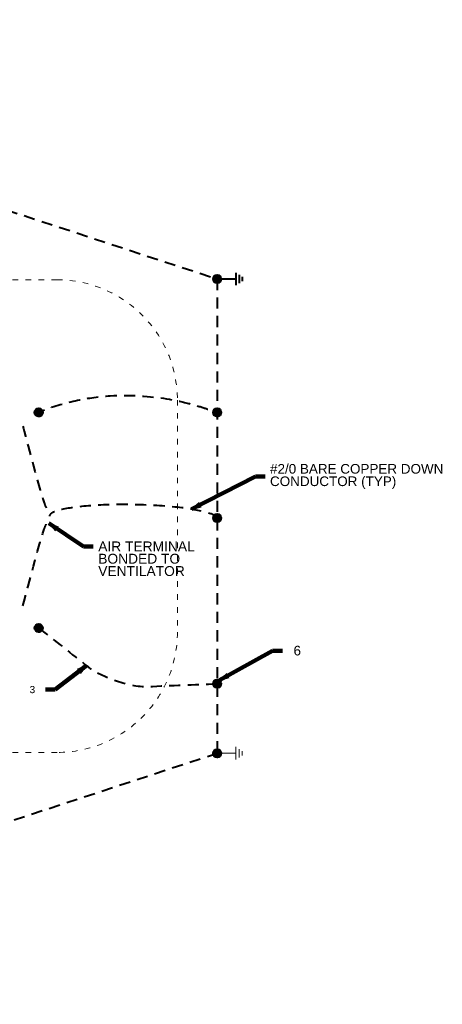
# Model space of a CAD drawing. Header units: inches. Extents: x -2066 to 3484, y -1008 to 3502.
# Tile 2 of 11: x -1373 to -952, y 420 to 1402. Entities that reach past the tile are written whole.
import ezdxf

# ---------------------------------------------------------------- set-up
doc = ezdxf.new("R2010")
doc.units = ezdxf.units.IN
doc.header["$LTSCALE"] = 25
doc.header["$MEASUREMENT"] = 0
doc.linetypes.add('DGN Style 2', pattern=[0.737877, 0.442726, -0.295151])
doc.linetypes.add('DGN Style 5', pattern=[0.516514, 0.221363, -0.295151])
for name, color, linetype, lineweight in [('A-FLOR', 30, 'Continuous', 0), ('E-DETL-TEXT', 3, 'Continuous', 0), ('E-GRND-CIRC', 4, 'Continuous', 40), ('SC Text', 7, 'Continuous', 0)]:
    doc.layers.add(name, color=color, linetype=linetype, lineweight=lineweight)
doc.styles.add('Notes', font='arial.ttf', dxfattribs={"height": 0.098425})
doc.styles.add('Notes_0', font='arial.ttf')
doc.styles.add('Title Block - General', font='arial.ttf', dxfattribs={"height": 0.12})
doc.dimstyles.new('EAST', dxfattribs={"dimtxt": 9.8425, "dimasz": 9.8425, "dimexe": 4.92125, "dimexo": 4.92125, "dimgap": 4.92125, "dimtad": 1, "dimdec": 0, "dimzin": 11, "dimdsep": 46, "dimlunit": 3, "dimtxsty": 'Notes_0', "dimblk": 'TerminatorOpen_0.5', "dimcen": 0.09, "dimclrd": 1, "dimadec": 4, "dimazin": 3, "dimtfac": 1, "dimtdec": 0, "dimtofl": 0, "dimtmove": 0, "dimatfit": 1, "dimldrblk": 'TerminatorOpen_0.5', "dimfxl": 1, "dimfrac": 2, "dimtolj": 1, "dimtzin": 11, "dimlwd": 30, "dimarcsym": 0})

# ---------------------------------------------------------------- blocks, each defined once
blk = doc.blocks.new('TerminatorOpen_0.5')
at = {"color": 0, "linetype": 'ByBlock', "lineweight": -2}
for q in [(-1, 0.25), (-1, 0), (-1, -0.25)]:
    blk.add_line((0, 0), q, dxfattribs=at)
blk = doc.blocks.new('1DIR')
at = {"layer": 'E-DETL-TEXT', "linetype": 'Continuous'}
blk.add_line((0.149125, 0), (-0.087875, 0), dxfattribs=at)
blk.add_solid([(0.023375, -0.02625), (0.023375, 0.0265), (0.149125, 0)], dxfattribs=at)
blk = doc.blocks.new('GROUND')
at = {"layer": 'E-DETL-TEXT', "linetype": 'Continuous'}
for p, q in [((0, 0), (0, -0.37525)), ((0.124875, -0.37525), (-0.125125, -0.37525)), ((0.083375, -0.437625), (-0.0835, -0.437625)), ((0.041625, -0.500125), (-0.04175, -0.500125))]:
    blk.add_line(p, q, dxfattribs=at)
blk = doc.blocks.new('GROUND_1')
at = {"layer": 'E-GRND-CIRC', "linetype": 'Continuous'}
for p, q in [((0, 0), (0, -0.37525)), ((0.124875, -0.37525), (-0.125125, -0.37525)), ((0.083375, -0.437625), (-0.0835, -0.437625)), ((0.041625, -0.500125), (-0.04175, -0.500125))]:
    blk.add_line(p, q, dxfattribs=at)

msp = doc.modelspace()

# ---------------------------------------------------------------- linework, layer by layer
at = {"layer": 'A-FLOR', "linetype": 'DGN Style 5', "lineweight": 13}
for p, q in [((-1335.82, 1142.92, 144), (-1843.08, 1142.92, 144)), ((-1215.82, 1022.92, 144), (-1215.82, 791.41, 144)), ((-1335.82, 671.41, 144), (-1843.08, 671.41, 144))]:
    msp.add_line(p, q, dxfattribs=at)
at = {"layer": 'A-FLOR', "linetype": 'DGN Style 5', "lineweight": 13, "extrusion": (0, 0, -1)}
for centre, start, end in [((1335.82, 1022.92, -144), 90, 180), ((1335.82, 791.41, -144), 180, 270)]:
    msp.add_arc(centre, 120, start, end, dxfattribs=at)
at = {"layer": 'E-GRND-CIRC', "linetype": 'DGN Style 2'}
for p, q in [((-1964.62, 1402.47, 109.99), (-1176.14, 1143.77, 109.99)), ((-1176.14, 1143.77, 109.99), (-1176.14, 670.56, 109.99)), ((-1939.62, 420.06, 109.99), (-1176.14, 670.56, 109.99))]:
    msp.add_line(p, q, dxfattribs=at)
at = {"layer": 'E-GRND-CIRC', "linetype": 'Continuous'}
for p, q in [((-1180.24, 1143.7, 109.42), (-1176.06, 1147.87, 109.42)), ((-1180.23, 1144.06, 109.42), (-1176.42, 1147.86, 109.42)), ((-1180.22, 1143.36, 109.42), (-1175.73, 1147.85, 109.42)), ((-1180.18, 1144.46, 109.42), (-1176.82, 1147.81, 109.42)), ((-1180.17, 1143.05, 109.42), (-1175.42, 1147.81, 109.42)), ((-1180.11, 1142.76, 109.42), (-1175.13, 1147.74, 109.42)), ((-1180.07, 1144.92, 109.42), (-1177.28, 1147.71, 109.42)), ((-1180.03, 1142.49, 109.42), (-1174.85, 1147.66, 109.42)), ((-1179.93, 1142.23, 109.42), (-1174.59, 1147.57, 109.42)), ((-1179.86, 1145.48, 109.42), (-1177.85, 1147.5, 109.42)), ((-1179.82, 1141.98, 109.42), (-1174.35, 1147.46, 109.42)), ((-1179.7, 1141.75, 109.42), (-1174.12, 1147.34, 109.42)), ((-1179.57, 1141.53, 109.42), (-1173.9, 1147.21, 109.42)), ((-1179.42, 1141.32, 109.42), (-1173.69, 1147.06, 109.42)), ((-1179.27, 1141.13, 109.42), (-1173.49, 1146.9, 109.42)), ((-1179.2, 1146.5, 109.42), (-1178.87, 1146.83, 109.42)), ((-1179.1, 1140.94, 109.42), (-1173.31, 1146.74, 109.42)), ((-1178.92, 1140.77, 109.42), (-1173.13, 1146.56, 109.42)), ((-1178.73, 1140.6, 109.42), (-1172.97, 1146.37, 109.42)), ((-1178.53, 1140.45, 109.42), (-1172.81, 1146.17, 109.42)), ((-1178.32, 1140.31, 109.42), (-1172.67, 1145.96, 109.42)), ((-1178.1, 1140.18, 109.42), (-1172.54, 1145.73, 109.42)), ((-1177.86, 1140.06, 109.42), (-1172.42, 1145.5, 109.42)), ((-1177.62, 1139.95, 109.42), (-1172.32, 1145.25, 109.42)), ((-1177.35, 1139.86, 109.42), (-1172.22, 1144.99, 109.42)), ((-1177.07, 1139.78, 109.42), (-1172.15, 1144.71, 109.42)), ((-1176.78, 1139.73, 109.42), (-1172.09, 1144.42, 109.42)), ((-1176.46, 1139.69, 109.42), (-1172.05, 1144.1, 109.42)), ((-1176.12, 1139.68, 109.42), (-1172.04, 1143.76, 109.42)), ((-1175.75, 1139.69, 109.42), (-1172.06, 1143.39, 109.42)), ((-1175.34, 1139.76, 109.42), (-1172.12, 1142.97, 109.42)), ((-1174.86, 1139.88, 109.42), (-1172.25, 1142.49, 109.42)), ((-1174.24, 1140.14, 109.42), (-1172.5, 1141.88, 109.42)), ((-1358.16, 1010.53), (-1353.98, 1014.7)), ((-1358.15, 1010.89), (-1354.35, 1014.69)), ((-1358.14, 1010.19), (-1353.65, 1014.68)), ((-1358.1, 1011.29), (-1354.75, 1014.65)), ((-1358.1, 1009.88), (-1353.34, 1014.64)), ((-1358.03, 1009.59), (-1353.05, 1014.58)), ((-1358, 1011.75), (-1355.21, 1014.54)), ((-1357.95, 1009.32), (-1352.78, 1014.5)), ((-1357.86, 1009.06), (-1352.52, 1014.4)), ((-1357.79, 1012.31), (-1355.77, 1014.33)), ((-1357.75, 1008.82), (-1352.27, 1014.29)), ((-1357.63, 1008.58), (-1352.04, 1014.17)), ((-1357.49, 1008.36), (-1351.82, 1014.04)), ((-1357.35, 1008.16), (-1351.61, 1013.89)), ((-1357.19, 1007.96), (-1351.42, 1013.73)), ((-1357.12, 1013.33), (-1356.79, 1013.66)), ((-1357.02, 1007.77), (-1351.23, 1013.57)), ((-1356.85, 1007.6), (-1351.05, 1013.39)), ((-1356.66, 1007.43), (-1350.89, 1013.2)), ((-1356.46, 1007.28), (-1350.74, 1013)), ((-1356.24, 1007.14), (-1350.59, 1012.79)), ((-1356.02, 1007.01), (-1350.46, 1012.57)), ((-1355.79, 1006.89), (-1350.34, 1012.33)), ((-1355.54, 1006.78), (-1350.24, 1012.08)), ((-1180.24, 1010.52, 109.99), (-1176.06, 1014.7, 109.99)), ((-1180.23, 1010.88, 109.99), (-1176.42, 1014.69, 109.99)), ((-1180.22, 1010.19, 109.99), (-1175.73, 1014.68, 109.99)), ((-1180.18, 1011.29, 109.99), (-1176.82, 1014.64, 109.99)), ((-1180.17, 1009.88, 109.99), (-1175.42, 1014.63, 109.99)), ((-1180.11, 1009.59, 109.99), (-1175.13, 1014.57, 109.99)), ((-1180.07, 1011.74, 109.99), (-1177.28, 1014.54, 109.99)), ((-1180.03, 1009.31, 109.99), (-1174.85, 1014.49, 109.99)), ((-1179.93, 1009.06, 109.99), (-1174.59, 1014.4, 109.99)), ((-1179.86, 1012.31, 109.99), (-1177.85, 1014.33, 109.99)), ((-1179.82, 1008.81, 109.99), (-1174.35, 1014.29, 109.99)), ((-1179.7, 1008.58, 109.99), (-1174.12, 1014.17, 109.99)), ((-1179.57, 1008.36, 109.99), (-1173.9, 1014.03, 109.99)), ((-1179.42, 1008.15, 109.99), (-1173.69, 1013.89, 109.99)), ((-1179.27, 1007.95, 109.99), (-1173.49, 1013.73, 109.99)), ((-1179.2, 1013.33, 109.99), (-1178.87, 1013.66, 109.99)), ((-1179.1, 1007.77, 109.99), (-1173.31, 1013.56, 109.99)), ((-1178.92, 1007.59, 109.99), (-1173.13, 1013.38, 109.99)), ((-1178.73, 1007.43, 109.99), (-1172.97, 1013.2, 109.99)), ((-1178.53, 1007.28, 109.99), (-1172.81, 1013, 109.99)), ((-1178.32, 1007.13, 109.99), (-1172.67, 1012.78, 109.99)), ((-1178.1, 1007, 109.99), (-1172.54, 1012.56, 109.99)), ((-1177.86, 1006.88, 109.99), (-1172.42, 1012.33, 109.99)), ((-1177.62, 1006.78, 109.99), (-1172.32, 1012.08, 109.99)), ((-1355.28, 1006.69), (-1350.15, 1011.82)), ((-1355, 1006.62), (-1350.07, 1011.54)), ((-1354.7, 1006.56), (-1350.01, 1011.25)), ((-1354.39, 1006.52), (-1349.98, 1010.93)), ((-1354.05, 1006.51), (-1349.96, 1010.59)), ((-1353.67, 1006.53), (-1349.98, 1010.22)), ((-1353.26, 1006.59), (-1350.04, 1009.8)), ((-1352.78, 1006.71), (-1350.17, 1009.32)), ((-1352.17, 1006.97), (-1350.43, 1008.71)), ((-1177.35, 1006.69, 109.99), (-1172.22, 1011.82, 109.99)), ((-1177.07, 1006.61, 109.99), (-1172.15, 1011.54, 109.99)), ((-1176.78, 1006.55, 109.99), (-1172.09, 1011.24, 109.99)), ((-1176.46, 1006.52, 109.99), (-1172.05, 1010.93, 109.99)), ((-1176.12, 1006.5, 109.99), (-1172.04, 1010.59, 109.99)), ((-1175.75, 1006.52, 109.99), (-1172.06, 1010.21, 109.99)), ((-1175.34, 1006.58, 109.99), (-1172.12, 1009.8, 109.99)), ((-1174.86, 1006.71, 109.99), (-1172.25, 1009.32, 109.99)), ((-1174.24, 1006.97, 109.99), (-1172.5, 1008.71, 109.99)), ((-1180.24, 905.21, 109.42), (-1176.06, 909.38, 109.42)), ((-1180.23, 905.57, 109.42), (-1176.42, 909.37, 109.42)), ((-1180.22, 904.87, 109.42), (-1175.73, 909.36, 109.42)), ((-1180.18, 905.97, 109.42), (-1176.82, 909.33, 109.42)), ((-1180.17, 904.56, 109.42), (-1175.42, 909.32, 109.42)), ((-1180.11, 904.27, 109.42), (-1175.13, 909.26, 109.42)), ((-1180.07, 906.43, 109.42), (-1177.28, 909.22, 109.42)), ((-1180.03, 904, 109.42), (-1174.85, 909.18, 109.42)), ((-1179.93, 903.74, 109.42), (-1174.59, 909.08, 109.42)), ((-1179.86, 906.99, 109.42), (-1177.85, 909.01, 109.42)), ((-1179.82, 903.5, 109.42), (-1174.35, 908.97, 109.42)), ((-1179.7, 903.26, 109.42), (-1174.12, 908.85, 109.42)), ((-1179.57, 903.04, 109.42), (-1173.9, 908.72, 109.42)), ((-1179.42, 902.84, 109.42), (-1173.69, 908.57, 109.42)), ((-1179.27, 902.64, 109.42), (-1173.49, 908.41, 109.42)), ((-1179.2, 908.01, 109.42), (-1178.87, 908.34, 109.42)), ((-1179.1, 902.45, 109.42), (-1173.31, 908.25, 109.42)), ((-1178.92, 902.28, 109.42), (-1173.13, 908.07, 109.42)), ((-1178.73, 902.11, 109.42), (-1172.97, 907.88, 109.42)), ((-1178.53, 901.96, 109.42), (-1172.81, 907.68, 109.42)), ((-1178.32, 901.82, 109.42), (-1172.67, 907.47, 109.42)), ((-1178.1, 901.69, 109.42), (-1172.54, 907.25, 109.42)), ((-1177.86, 901.57, 109.42), (-1172.42, 907.01, 109.42)), ((-1177.62, 901.46, 109.42), (-1172.32, 906.76, 109.42)), ((-1177.35, 901.37, 109.42), (-1172.22, 906.5, 109.42)), ((-1177.07, 901.3, 109.42), (-1172.15, 906.22, 109.42)), ((-1176.78, 901.24, 109.42), (-1172.09, 905.93, 109.42)), ((-1176.46, 901.2, 109.42), (-1172.05, 905.61, 109.42)), ((-1176.12, 901.19, 109.42), (-1172.04, 905.27, 109.42)), ((-1175.75, 901.21, 109.42), (-1172.06, 904.9, 109.42)), ((-1175.34, 901.27, 109.42), (-1172.12, 904.48, 109.42)), ((-1174.86, 901.39, 109.42), (-1172.25, 904, 109.42)), ((-1174.24, 901.65, 109.42), (-1172.5, 903.39, 109.42)), ((-1358.16, 795.42), (-1353.98, 799.59)), ((-1358.15, 795.78), (-1354.35, 799.59)), ((-1358.14, 795.09), (-1353.65, 799.57)), ((-1358.1, 796.18), (-1354.75, 799.54)), ((-1358.1, 794.77), (-1353.34, 799.53)), ((-1358.03, 794.48), (-1353.05, 799.47)), ((-1358, 796.64), (-1355.21, 799.43)), ((-1357.95, 794.21), (-1352.78, 799.39)), ((-1357.86, 793.95), (-1352.52, 799.29)), ((-1357.79, 797.2), (-1355.77, 799.22)), ((-1357.75, 793.71), (-1352.27, 799.18)), ((-1357.63, 793.48), (-1352.04, 799.06)), ((-1357.49, 793.26), (-1351.82, 798.93)), ((-1357.35, 793.05), (-1351.61, 798.78)), ((-1357.19, 792.85), (-1351.42, 798.63)), ((-1357.12, 798.23), (-1356.79, 798.56)), ((-1357.02, 792.67), (-1351.23, 798.46)), ((-1356.85, 792.49), (-1351.05, 798.28)), ((-1356.66, 792.33), (-1350.89, 798.09)), ((-1356.46, 792.17), (-1350.74, 797.89)), ((-1356.24, 792.03), (-1350.59, 797.68)), ((-1356.02, 791.9), (-1350.46, 797.46)), ((-1355.79, 791.78), (-1350.34, 797.22)), ((-1355.54, 791.67), (-1350.24, 796.97)), ((-1355.28, 791.58), (-1350.15, 796.71)), ((-1355, 791.51), (-1350.07, 796.43)), ((-1354.7, 791.45), (-1350.01, 796.14)), ((-1354.39, 791.41), (-1349.98, 795.82)), ((-1354.05, 791.4), (-1349.96, 795.48)), ((-1353.67, 791.42), (-1349.98, 795.11)), ((-1353.26, 791.48), (-1350.04, 794.7)), ((-1352.78, 791.61), (-1350.17, 794.22)), ((-1352.17, 791.86), (-1350.43, 793.6)), ((-1180.24, 739.87, 109.99), (-1176.06, 744.04, 109.99)), ((-1180.23, 740.23, 109.99), (-1176.42, 744.03, 109.99)), ((-1180.22, 739.53, 109.99), (-1175.73, 744.02, 109.99)), ((-1180.18, 740.63, 109.99), (-1176.82, 743.99, 109.99)), ((-1180.17, 739.22, 109.99), (-1175.42, 743.98, 109.99)), ((-1180.11, 738.93, 109.99), (-1175.13, 743.92, 109.99)), ((-1180.07, 741.09, 109.99), (-1177.28, 743.88, 109.99)), ((-1180.03, 738.66, 109.99), (-1174.85, 743.84, 109.99)), ((-1179.93, 738.4, 109.99), (-1174.59, 743.74, 109.99)), ((-1179.86, 741.65, 109.99), (-1177.85, 743.67, 109.99)), ((-1179.82, 738.16, 109.99), (-1174.35, 743.63, 109.99)), ((-1179.7, 737.92, 109.99), (-1174.12, 743.51, 109.99)), ((-1179.57, 737.7, 109.99), (-1173.9, 743.38, 109.99)), ((-1179.42, 737.5, 109.99), (-1173.69, 743.23, 109.99)), ((-1179.27, 737.3, 109.99), (-1173.49, 743.07, 109.99)), ((-1179.2, 742.67, 109.99), (-1178.87, 743, 109.99)), ((-1179.1, 737.11, 109.99), (-1173.31, 742.91, 109.99)), ((-1178.92, 736.94, 109.99), (-1173.13, 742.73, 109.99)), ((-1178.73, 736.77, 109.99), (-1172.97, 742.54, 109.99)), ((-1178.53, 736.62, 109.99), (-1172.81, 742.34, 109.99)), ((-1178.32, 736.48, 109.99), (-1172.67, 742.13, 109.99)), ((-1178.1, 736.35, 109.99), (-1172.54, 741.91, 109.99)), ((-1177.86, 736.23, 109.99), (-1172.42, 741.67, 109.99)), ((-1177.62, 736.12, 109.99), (-1172.32, 741.42, 109.99)), ((-1177.35, 736.03, 109.99), (-1172.22, 741.16, 109.99)), ((-1177.07, 735.96, 109.99), (-1172.15, 740.88, 109.99)), ((-1176.78, 735.9, 109.99), (-1172.09, 740.59, 109.99)), ((-1176.46, 735.86, 109.99), (-1172.05, 740.27, 109.99)), ((-1176.12, 735.85, 109.99), (-1172.04, 739.93, 109.99)), ((-1175.75, 735.87, 109.99), (-1172.06, 739.56, 109.99)), ((-1175.34, 735.93, 109.99), (-1172.12, 739.14, 109.99)), ((-1174.86, 736.05, 109.99), (-1172.25, 738.66, 109.99)), ((-1174.24, 736.31, 109.99), (-1172.5, 738.05, 109.99)), ((-1180.24, 670.48, 109.42), (-1176.06, 674.66, 109.42)), ((-1180.23, 670.84, 109.42), (-1176.42, 674.65, 109.42)), ((-1180.22, 670.15, 109.42), (-1175.73, 674.64, 109.42)), ((-1180.18, 671.24, 109.42), (-1176.82, 674.6, 109.42)), ((-1180.17, 669.84, 109.42), (-1175.42, 674.59, 109.42)), ((-1180.11, 669.55, 109.42), (-1175.13, 674.53, 109.42)), ((-1180.07, 671.7, 109.42), (-1177.28, 674.49, 109.42)), ((-1180.03, 669.27, 109.42), (-1174.85, 674.45, 109.42)), ((-1179.93, 669.01, 109.42), (-1174.59, 674.35, 109.42)), ((-1179.86, 672.27, 109.42), (-1177.85, 674.28, 109.42)), ((-1179.82, 668.77, 109.42), (-1174.35, 674.24, 109.42)), ((-1179.7, 668.54, 109.42), (-1174.12, 674.12, 109.42)), ((-1179.57, 668.32, 109.42), (-1173.9, 673.99, 109.42)), ((-1179.42, 668.11, 109.42), (-1173.69, 673.84, 109.42)), ((-1179.27, 667.91, 109.42), (-1173.49, 673.69, 109.42)), ((-1179.2, 673.29, 109.42), (-1178.87, 673.62, 109.42)), ((-1179.1, 667.73, 109.42), (-1173.31, 673.52, 109.42)), ((-1178.92, 667.55, 109.42), (-1173.13, 673.34, 109.42)), ((-1178.73, 667.39, 109.42), (-1172.97, 673.15, 109.42)), ((-1178.53, 667.23, 109.42), (-1172.81, 672.95, 109.42)), ((-1178.32, 667.09, 109.42), (-1172.67, 672.74, 109.42)), ((-1178.1, 666.96, 109.42), (-1172.54, 672.52, 109.42)), ((-1177.86, 666.84, 109.42), (-1172.42, 672.28, 109.42)), ((-1177.62, 666.74, 109.42), (-1172.32, 672.04, 109.42)), ((-1177.35, 666.64, 109.42), (-1172.22, 671.77, 109.42)), ((-1177.07, 666.57, 109.42), (-1172.15, 671.49, 109.42)), ((-1176.78, 666.51, 109.42), (-1172.09, 671.2, 109.42)), ((-1176.46, 666.47, 109.42), (-1172.05, 670.88, 109.42)), ((-1176.12, 666.46, 109.42), (-1172.04, 670.54, 109.42)), ((-1175.75, 666.48, 109.42), (-1172.06, 670.17, 109.42)), ((-1175.34, 666.54, 109.42), (-1172.12, 669.76, 109.42)), ((-1174.86, 666.67, 109.42), (-1172.25, 669.28, 109.42)), ((-1174.24, 666.92, 109.42), (-1172.5, 668.66, 109.42))]:
    msp.add_line(p, q, dxfattribs=at)
for centre in [(-1176.14, 1143.77, 109.42), (-1354.06, 1010.6), (-1176.14, 1010.6, 109.99), (-1176.14, 905.29, 109.42), (-1354.06, 795.5), (-1176.14, 739.94, 109.99), (-1176.14, 670.56, 109.42)]:
    msp.add_circle(centre, 4.1, dxfattribs=at)
at = {"layer": 'E-GRND-CIRC', "linetype": 'DGN Style 2', "extrusion": (-0.283988, -0.241441, 0.927932)}
msp.add_ellipse((-1259.63, 905.79, 84), major_axis=(83.71, -1.33, 25.27), ratio=0.1513, start_param=0, end_param=3.141593, dxfattribs=at)
at = {"layer": 'E-GRND-CIRC', "linetype": 'DGN Style 2'}
msp.add_open_spline([(-1358.6, 1008.99, 0.51), (-1265.43, 1049.93, 8.56), (-1176.92, 1010.59, 109.99), (-1176.92, 1010.59, 109.99)], degree=3, dxfattribs=at)
for points, knots in [([(-1370.06, 996.83, 144), (-1362.91, 971.31, 144), (-1355.62, 941.51, 134.42), (-1348.6, 920.26, 144), (-1347.63, 917.3, 145.33), (-1346.69, 915.53, 149.33), (-1345.73, 913.16, 152)], [0, 0, 0, 0, 0.877808, 0.877808, 0.877808, 1, 1, 1, 1]), ([(-1370.06, 817.5, 144), (-1362.91, 843.02, 144), (-1355.62, 872.82, 134.42), (-1348.6, 894.07, 144), (-1347.63, 897.03, 145.33), (-1346.69, 898.8, 149.33), (-1345.73, 901.16, 152)], [0, 0, 0, 0, 0.877808, 0.877808, 0.877808, 1, 1, 1, 1]), ([(-1354.06, 795.5), (-1337.68, 782.61, 26.69), (-1321.3, 769.72, 53.37), (-1304.92, 756.84, 80.06), (-1294.6, 748.72, 96.86), (-1265.34, 736.29, 84.07), (-1244.89, 737.13, 90.01), (-1221.97, 738.07, 96.67), (-1199.05, 739.01, 103.33), (-1176.14, 739.94, 109.99)], [0, 0, 0, 0, 0.428273, 0.428273, 0.428273, 0.697935, 0.697935, 0.697935, 1, 1, 1, 1])]:
    msp.add_open_spline(points, degree=3, knots=knots, dxfattribs=at)

# ---------------------------------------------------------------- block references
at = {"layer": 'E-DETL-TEXT', "linetype": 'Continuous'}
msp.add_blockref('1DIR', (-1338.04, 782.9, 26.1), dxfattribs=at)
at = {"layer": 'E-DETL-TEXT', "linetype": 'Continuous', "xscale": 50, "yscale": 50, "zscale": 50, "rotation": 90}
msp.add_blockref('GROUND', (-1176.14, 670.56, 109.99), dxfattribs=at)
at = {"layer": 'E-GRND-CIRC', "linetype": 'Continuous', "xscale": 50, "yscale": 50, "zscale": 50, "rotation": 90}
msp.add_blockref('GROUND_1', (-1176.14, 1143.77, 109.99), dxfattribs=at)

# ---------------------------------------------------------------- texts
at = {"layer": 'E-DETL-TEXT', "insert": (-1294.74, 881.89, 109.99), "char_height": 9.8425, "width": 102.66, "attachment_point": 1, "line_spacing_factor": 0.75, "style": 'Notes'}
msp.add_mtext('AIR TERMINAL BONDED TO VENTILATOR', dxfattribs=at)
at = {"layer": 'SC Text', "linetype": 'DGN Style 2', "char_height": 9.6, "attachment_point": 1, "style": 'Title Block - General'}
for s, insert, line_spacing_factor in [('#2/0 BARE COPPER DOWN\\PCONDUCTOR (TYP)', (-1123.43, 959.16, 103.84), 0.776524), ('6', (-1099.99, 777.76, 109.99), 0.6)]:
    msp.add_mtext(s, dxfattribs=dict(at, insert=insert, line_spacing_factor=line_spacing_factor))
at = {"layer": 'SC Text', "linetype": 'Continuous', "insert": (-1363.22, 737.71, 77.56), "char_height": 7.2, "attachment_point": 1, "line_spacing_factor": 0.6, "style": 'Title Block - General'}
msp.add_mtext('3', dxfattribs=at)

# ---------------------------------------------------------------- leaders
at = {"layer": 'E-DETL-TEXT', "annotation_type": 0, "has_hookline": 1, "hookline_direction": 0, "text_width": 95.77}
msp.add_leader([(-1344.16, 899.97, 109.99), (-1309.52, 876.97, 109.99), (-1299.68, 876.97, 109.99)], dimstyle='EAST', override={"dimtad": 0, "dimclrd": 0, "dimlwd": 65534}, dxfattribs=at)
at = {"layer": 'SC Text', "color": 1, "linetype": 'Continuous', "lineweight": 30, "annotation_type": 0, "has_hookline": 1}
for points, override, hookline_direction, text_width in [([(-1201.84, 914.08, 103.84), (-1138.06, 946.82, 103.84), (-1128.22, 946.82, 103.84)], {"dimtad": 0, "dimclrd": 0, "dimlwd": 65534}, 0, 171.66), ([(-1173.85, 743.35, 109.99), (-1120.85, 772.9, 109.99), (-1111.01, 772.9, 109.99)], {"dimgap": -4.92125, "dimtad": 0, "dimclrd": 0, "dimlwd": 65534}, 0, 6.34), ([(-1306.45, 758.04, 77.56), (-1337.6, 734.06, 77.56), (-1347.44, 734.06, 77.56)], {"dimgap": -4.92125, "dimtad": 0, "dimclrd": 0, "dimlwd": 65534}, 1, 4.71)]:
    msp.add_leader(points, dimstyle='EAST', override=override, dxfattribs=dict(at, hookline_direction=hookline_direction, text_width=text_width))

doc.saveas('drawing.dxf')
